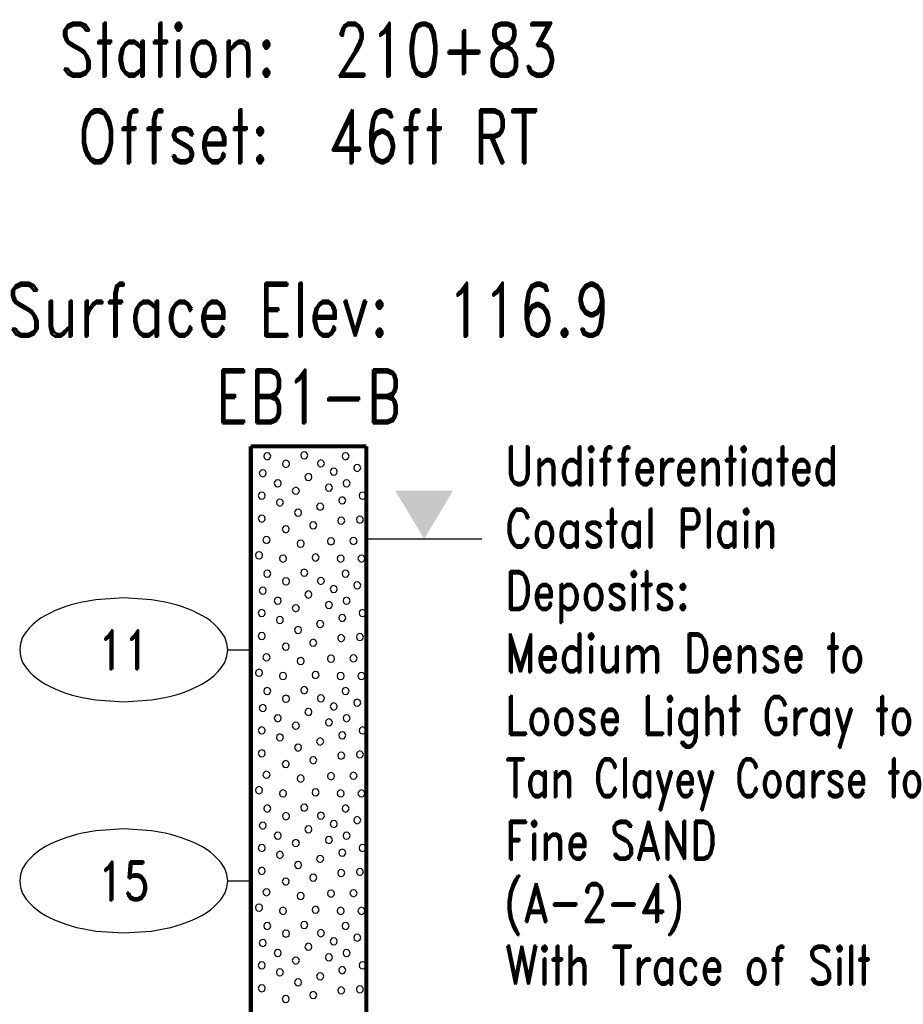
# Model space of a CAD drawing. Extents: x -12 to 877, y 356 to 518.
# Tile 9 of 9: x 838 to 876, y 476 to 518. Entities that reach past the tile are written whole.
import ezdxf
from ezdxf.enums import TextEntityAlignment as Align

# ---------------------------------------------------------------- set-up
doc = ezdxf.new("R2010")
doc.units = 0
doc.linetypes.add('Solid', pattern=[0])
doc.layers.get('0').update_dxf_attribs({"linetype": 'Solid'})
doc.layers.add('EB1-B', color=6, linetype='Solid')
doc.styles.add('ROMAND', font='romand', dxfattribs={"height": 1})

# ---------------------------------------------------------------- blocks, each defined once
blk = doc.blocks.new('DGRFC_NCLEV2')
at = {"color": 7, "linetype": 'Solid'}
blk.add_lwpolyline([(-0.06, 0), (0.06, 0)], dxfattribs=at)
at = {"color": 7}
blk.add_solid([(0, 0), (0.03, 0.05), (0, 0), (-0.03, 0.05)], dxfattribs=at)
blk = doc.blocks.new('DGRFC_NCDOT$NVALUE$ELLIPS')
at = {"color": 7, "linetype": 'Solid'}
blk.add_lwpolyline([(0, -2.5), (1.337, -2.407), (1.998, -2.292), (2.262, -2.231), (2.524, -2.16), (2.783, -2.078), (3.038, -1.985), (3.289, -1.882), (3.536, -1.768), (3.755, -1.657), (3.965, -1.529), (4.165, -1.386), (4.353, -1.227), (4.528, -1.054), (4.689, -0.869), (4.858, -0.606), (4.964, -0.311), (5, 0), (4.964, 0.311), (4.858, 0.606), (4.689, 0.869), (4.528, 1.054), (4.353, 1.227), (4.165, 1.386), (3.965, 1.529), (3.755, 1.657), (3.536, 1.768), (3.289, 1.882), (3.038, 1.985), (2.783, 2.078), (2.524, 2.16), (2.262, 2.231), (1.998, 2.292), (1.337, 2.407), (0, 2.5), (-1.337, 2.407), (-1.998, 2.292), (-2.262, 2.231), (-2.524, 2.16), (-2.783, 2.078), (-3.038, 1.985), (-3.289, 1.882), (-3.536, 1.768), (-3.755, 1.657), (-3.965, 1.529), (-4.165, 1.386), (-4.353, 1.227), (-4.528, 1.054), (-4.689, 0.869), (-4.858, 0.606), (-4.964, 0.311), (-5, 0), (-4.964, -0.311), (-4.858, -0.606), (-4.689, -0.869), (-4.528, -1.054), (-4.353, -1.227), (-4.165, -1.386), (-3.965, -1.529), (-3.755, -1.657), (-3.536, -1.768), (-3.289, -1.882), (-3.038, -1.985), (-2.783, -2.078), (-2.524, -2.16), (-2.262, -2.231), (-1.998, -2.292), (-1.337, -2.407), (0, -2.5)], dxfattribs=at)

msp = doc.modelspace()

# ---------------------------------------------------------------- linework, layer by layer
at = {"layer": 'EB1-B', "color": 7, "linetype": 'Solid', "const_width": 0.178}
for points in [[(847.5, 500), (847.5, 447)], [(847.5, 500), (852.5, 500)], [(852.5, 447), (852.5, 500)]]:
    msp.add_lwpolyline(points, dxfattribs=at)
at = {"layer": 'EB1-B', "color": 2, "linetype": 'Solid'}
for points in [[(848.364, 499.575), (848.343, 499.651), (848.288, 499.707), (848.211, 499.727), (848.135, 499.707), (848.079, 499.651), (848.059, 499.575), (848.079, 499.499), (848.135, 499.443), (848.211, 499.422), (848.288, 499.443), (848.343, 499.499), (848.364, 499.575)], [(849.966, 499.614), (849.945, 499.69), (849.89, 499.746), (849.813, 499.766), (849.737, 499.746), (849.681, 499.69), (849.661, 499.614), (849.681, 499.538), (849.737, 499.482), (849.813, 499.462), (849.89, 499.482), (849.945, 499.538), (849.966, 499.614)], [(851.753, 499.575), (851.733, 499.651), (851.677, 499.707), (851.601, 499.727), (851.524, 499.707), (851.469, 499.651), (851.448, 499.575), (851.469, 499.498), (851.524, 499.443), (851.601, 499.422), (851.677, 499.443), (851.733, 499.498), (851.753, 499.575)], [(849.174, 499.244), (849.153, 499.32), (849.098, 499.376), (849.021, 499.397), (848.945, 499.376), (848.889, 499.32), (848.869, 499.244), (848.889, 499.168), (848.945, 499.112), (849.021, 499.092), (849.098, 499.112), (849.153, 499.168), (849.174, 499.244)], [(850.684, 499.262), (850.663, 499.338), (850.608, 499.394), (850.531, 499.415), (850.455, 499.394), (850.399, 499.338), (850.379, 499.262), (850.399, 499.186), (850.455, 499.13), (850.531, 499.11), (850.608, 499.13), (850.663, 499.186), (850.684, 499.262)], [(852.255, 499.07), (852.234, 499.147), (852.179, 499.202), (852.102, 499.223), (852.026, 499.202), (851.97, 499.147), (851.95, 499.07), (851.97, 498.994), (852.026, 498.938), (852.102, 498.918), (852.179, 498.938), (852.234, 498.994), (852.255, 499.07)], [(848.171, 498.839), (848.151, 498.915), (848.095, 498.971), (848.019, 498.991), (847.943, 498.971), (847.887, 498.915), (847.867, 498.839), (847.887, 498.763), (847.943, 498.707), (848.019, 498.687), (848.095, 498.707), (848.151, 498.763), (848.171, 498.839)], [(850.144, 498.673), (850.123, 498.749), (850.067, 498.805), (849.991, 498.825), (849.915, 498.805), (849.859, 498.749), (849.839, 498.673), (849.859, 498.596), (849.915, 498.541), (849.991, 498.52), (850.067, 498.541), (850.123, 498.596), (850.144, 498.673)], [(851.24, 498.908), (851.22, 498.984), (851.164, 499.04), (851.088, 499.06), (851.012, 499.04), (850.956, 498.984), (850.936, 498.908), (850.956, 498.831), (851.012, 498.776), (851.088, 498.755), (851.164, 498.776), (851.22, 498.831), (851.24, 498.908)], [(848.817, 498.402), (848.797, 498.478), (848.741, 498.534), (848.665, 498.554), (848.589, 498.534), (848.533, 498.478), (848.512, 498.402), (848.533, 498.326), (848.589, 498.27), (848.665, 498.249), (848.741, 498.27), (848.797, 498.326), (848.817, 498.402)], [(851.032, 498.216), (851.011, 498.292), (850.956, 498.348), (850.879, 498.369), (850.803, 498.348), (850.747, 498.292), (850.727, 498.216), (850.747, 498.14), (850.803, 498.084), (850.879, 498.064), (850.956, 498.084), (851.011, 498.14), (851.032, 498.216)], [(851.795, 498.402), (851.774, 498.478), (851.718, 498.534), (851.642, 498.554), (851.566, 498.534), (851.51, 498.478), (851.49, 498.402), (851.51, 498.326), (851.566, 498.27), (851.642, 498.249), (851.718, 498.27), (851.774, 498.326), (851.795, 498.402)], [(848.126, 497.87), (848.105, 497.947), (848.05, 498.002), (847.973, 498.023), (847.897, 498.002), (847.841, 497.947), (847.821, 497.87), (847.841, 497.794), (847.897, 497.738), (847.973, 497.718), (848.05, 497.738), (848.105, 497.794), (848.126, 497.87)], [(849.6, 498.079), (849.58, 498.155), (849.524, 498.211), (849.448, 498.231), (849.372, 498.211), (849.316, 498.155), (849.296, 498.079), (849.316, 498.003), (849.372, 497.947), (849.448, 497.926), (849.524, 497.947), (849.58, 498.003), (849.6, 498.079)], [(852.486, 497.87), (852.466, 497.947), (852.41, 498.002), (852.334, 498.023), (852.258, 498.002), (852.202, 497.947), (852.181, 497.87), (852.202, 497.794), (852.258, 497.738), (852.334, 497.718), (852.41, 497.738), (852.466, 497.794), (852.486, 497.87)], [(848.909, 497.57), (848.888, 497.647), (848.833, 497.702), (848.756, 497.723), (848.68, 497.702), (848.624, 497.647), (848.604, 497.57), (848.624, 497.494), (848.68, 497.438), (848.756, 497.418), (848.833, 497.438), (848.888, 497.494), (848.909, 497.57)], [(850.653, 497.395), (850.633, 497.471), (850.577, 497.527), (850.501, 497.547), (850.424, 497.527), (850.369, 497.471), (850.348, 497.395), (850.369, 497.319), (850.424, 497.263), (850.501, 497.242), (850.577, 497.263), (850.633, 497.319), (850.653, 497.395)], [(851.609, 497.662), (851.589, 497.738), (851.533, 497.794), (851.457, 497.814), (851.38, 497.794), (851.325, 497.738), (851.304, 497.662), (851.325, 497.586), (851.38, 497.53), (851.457, 497.509), (851.533, 497.53), (851.589, 497.586), (851.609, 497.662)], [(849.697, 497.133), (849.677, 497.209), (849.621, 497.265), (849.545, 497.285), (849.468, 497.265), (849.413, 497.209), (849.392, 497.133), (849.413, 497.057), (849.468, 497.001), (849.545, 496.981), (849.621, 497.001), (849.677, 497.057), (849.697, 497.133)], [(848.126, 496.879), (848.105, 496.955), (848.05, 497.011), (847.973, 497.031), (847.897, 497.011), (847.841, 496.955), (847.821, 496.879), (847.841, 496.803), (847.897, 496.747), (847.973, 496.726), (848.05, 496.747), (848.105, 496.803), (848.126, 496.879)], [(850.353, 496.584), (850.333, 496.66), (850.277, 496.716), (850.201, 496.736), (850.124, 496.716), (850.069, 496.66), (850.048, 496.584), (850.069, 496.508), (850.124, 496.452), (850.201, 496.431), (850.277, 496.452), (850.333, 496.508), (850.353, 496.584)], [(851.563, 496.785), (851.543, 496.861), (851.487, 496.917), (851.411, 496.937), (851.335, 496.917), (851.279, 496.861), (851.258, 496.785), (851.279, 496.708), (851.335, 496.653), (851.411, 496.632), (851.487, 496.653), (851.543, 496.708), (851.563, 496.785)], [(852.372, 496.833), (852.351, 496.909), (852.296, 496.965), (852.219, 496.985), (852.143, 496.965), (852.087, 496.909), (852.067, 496.833), (852.087, 496.757), (852.143, 496.701), (852.219, 496.681), (852.296, 496.701), (852.351, 496.757), (852.372, 496.833)], [(849.163, 496.416), (849.143, 496.492), (849.087, 496.548), (849.011, 496.568), (848.934, 496.548), (848.879, 496.492), (848.858, 496.416), (848.879, 496.34), (848.934, 496.284), (849.011, 496.264), (849.087, 496.284), (849.143, 496.34), (849.163, 496.416)], [(848.332, 495.953), (848.311, 496.029), (848.255, 496.085), (848.179, 496.106), (848.103, 496.085), (848.047, 496.029), (848.027, 495.953), (848.047, 495.877), (848.103, 495.821), (848.179, 495.801), (848.255, 495.821), (848.311, 495.877), (848.332, 495.953)], [(849.809, 495.793), (849.788, 495.869), (849.733, 495.925), (849.656, 495.945), (849.58, 495.925), (849.524, 495.869), (849.504, 495.793), (849.524, 495.717), (849.58, 495.661), (849.656, 495.641), (849.733, 495.661), (849.788, 495.717), (849.809, 495.793)], [(851.123, 495.895), (851.103, 495.971), (851.047, 496.027), (850.971, 496.047), (850.895, 496.027), (850.839, 495.971), (850.819, 495.895), (850.839, 495.819), (850.895, 495.763), (850.971, 495.742), (851.047, 495.763), (851.103, 495.819), (851.123, 495.895)], [(852.095, 495.91), (852.074, 495.986), (852.018, 496.042), (851.942, 496.062), (851.866, 496.042), (851.81, 495.986), (851.79, 495.91), (851.81, 495.834), (851.866, 495.778), (851.942, 495.758), (852.018, 495.778), (852.074, 495.834), (852.095, 495.91)], [(848.009, 495.287), (847.988, 495.363), (847.933, 495.419), (847.856, 495.44), (847.78, 495.419), (847.724, 495.363), (847.704, 495.287), (847.724, 495.211), (847.78, 495.155), (847.856, 495.135), (847.933, 495.155), (847.988, 495.211), (848.009, 495.287)], [(849.046, 495.147), (849.026, 495.223), (848.97, 495.279), (848.894, 495.3), (848.818, 495.279), (848.762, 495.223), (848.741, 495.147), (848.762, 495.071), (848.818, 495.015), (848.894, 494.995), (848.97, 495.015), (849.026, 495.071), (849.046, 495.147)], [(850.455, 495.193), (850.434, 495.269), (850.378, 495.325), (850.302, 495.345), (850.226, 495.325), (850.17, 495.269), (850.15, 495.193), (850.17, 495.117), (850.226, 495.061), (850.302, 495.041), (850.378, 495.061), (850.434, 495.117), (850.455, 495.193)], [(851.54, 495.147), (851.52, 495.223), (851.464, 495.279), (851.388, 495.3), (851.312, 495.279), (851.256, 495.223), (851.236, 495.147), (851.256, 495.071), (851.312, 495.015), (851.388, 494.995), (851.464, 495.015), (851.52, 495.071), (851.54, 495.147)], [(852.44, 495.147), (852.42, 495.223), (852.364, 495.279), (852.288, 495.3), (852.212, 495.279), (852.156, 495.223), (852.136, 495.147), (852.156, 495.071), (852.212, 495.015), (852.288, 494.995), (852.364, 495.015), (852.42, 495.071), (852.44, 495.147)], [(848.364, 494.495), (848.343, 494.571), (848.288, 494.627), (848.211, 494.647), (848.135, 494.627), (848.079, 494.571), (848.059, 494.495), (848.079, 494.419), (848.135, 494.363), (848.211, 494.342), (848.288, 494.363), (848.343, 494.419), (848.364, 494.495)], [(849.966, 494.534), (849.945, 494.61), (849.89, 494.666), (849.813, 494.686), (849.737, 494.666), (849.681, 494.61), (849.661, 494.534), (849.681, 494.458), (849.737, 494.402), (849.813, 494.382), (849.89, 494.402), (849.945, 494.458), (849.966, 494.534)], [(851.753, 494.495), (851.733, 494.571), (851.677, 494.627), (851.601, 494.647), (851.524, 494.627), (851.469, 494.571), (851.448, 494.495), (851.469, 494.418), (851.524, 494.363), (851.601, 494.342), (851.677, 494.363), (851.733, 494.418), (851.753, 494.495)], [(849.174, 494.164), (849.153, 494.24), (849.098, 494.296), (849.021, 494.317), (848.945, 494.296), (848.889, 494.24), (848.869, 494.164), (848.889, 494.088), (848.945, 494.032), (849.021, 494.012), (849.098, 494.032), (849.153, 494.088), (849.174, 494.164)], [(850.684, 494.182), (850.663, 494.258), (850.608, 494.314), (850.531, 494.335), (850.455, 494.314), (850.399, 494.258), (850.379, 494.182), (850.399, 494.106), (850.455, 494.05), (850.531, 494.03), (850.608, 494.05), (850.663, 494.106), (850.684, 494.182)], [(852.255, 493.99), (852.234, 494.067), (852.179, 494.122), (852.102, 494.143), (852.026, 494.122), (851.97, 494.067), (851.95, 493.99), (851.97, 493.914), (852.026, 493.858), (852.102, 493.838), (852.179, 493.858), (852.234, 493.914), (852.255, 493.99)], [(848.171, 493.759), (848.151, 493.835), (848.095, 493.891), (848.019, 493.911), (847.943, 493.891), (847.887, 493.835), (847.867, 493.759), (847.887, 493.683), (847.943, 493.627), (848.019, 493.607), (848.095, 493.627), (848.151, 493.683), (848.171, 493.759)], [(850.144, 493.593), (850.123, 493.669), (850.067, 493.725), (849.991, 493.745), (849.915, 493.725), (849.859, 493.669), (849.839, 493.593), (849.859, 493.516), (849.915, 493.461), (849.991, 493.44), (850.067, 493.461), (850.123, 493.516), (850.144, 493.593)], [(851.24, 493.828), (851.22, 493.904), (851.164, 493.96), (851.088, 493.98), (851.012, 493.96), (850.956, 493.904), (850.936, 493.828), (850.956, 493.751), (851.012, 493.696), (851.088, 493.675), (851.164, 493.696), (851.22, 493.751), (851.24, 493.828)], [(848.817, 493.322), (848.797, 493.398), (848.741, 493.454), (848.665, 493.474), (848.589, 493.454), (848.533, 493.398), (848.512, 493.322), (848.533, 493.246), (848.589, 493.19), (848.665, 493.169), (848.741, 493.19), (848.797, 493.246), (848.817, 493.322)], [(851.032, 493.136), (851.011, 493.212), (850.956, 493.268), (850.879, 493.289), (850.803, 493.268), (850.747, 493.212), (850.727, 493.136), (850.747, 493.06), (850.803, 493.004), (850.879, 492.984), (850.956, 493.004), (851.011, 493.06), (851.032, 493.136)], [(851.795, 493.322), (851.774, 493.398), (851.718, 493.454), (851.642, 493.474), (851.566, 493.454), (851.51, 493.398), (851.49, 493.322), (851.51, 493.246), (851.566, 493.19), (851.642, 493.169), (851.718, 493.19), (851.774, 493.246), (851.795, 493.322)], [(848.126, 492.79), (848.105, 492.867), (848.05, 492.922), (847.973, 492.943), (847.897, 492.922), (847.841, 492.867), (847.821, 492.79), (847.841, 492.714), (847.897, 492.658), (847.973, 492.638), (848.05, 492.658), (848.105, 492.714), (848.126, 492.79)], [(849.6, 492.999), (849.58, 493.075), (849.524, 493.131), (849.448, 493.151), (849.372, 493.131), (849.316, 493.075), (849.296, 492.999), (849.316, 492.923), (849.372, 492.867), (849.448, 492.846), (849.524, 492.867), (849.58, 492.923), (849.6, 492.999)], [(852.486, 492.79), (852.466, 492.867), (852.41, 492.922), (852.334, 492.943), (852.258, 492.922), (852.202, 492.867), (852.181, 492.79), (852.202, 492.714), (852.258, 492.658), (852.334, 492.638), (852.41, 492.658), (852.466, 492.714), (852.486, 492.79)], [(848.909, 492.49), (848.888, 492.567), (848.833, 492.622), (848.756, 492.643), (848.68, 492.622), (848.624, 492.567), (848.604, 492.49), (848.624, 492.414), (848.68, 492.358), (848.756, 492.338), (848.833, 492.358), (848.888, 492.414), (848.909, 492.49)], [(850.653, 492.315), (850.633, 492.391), (850.577, 492.447), (850.501, 492.467), (850.424, 492.447), (850.369, 492.391), (850.348, 492.315), (850.369, 492.239), (850.424, 492.183), (850.501, 492.162), (850.577, 492.183), (850.633, 492.239), (850.653, 492.315)], [(851.609, 492.582), (851.589, 492.658), (851.533, 492.714), (851.457, 492.734), (851.38, 492.714), (851.325, 492.658), (851.304, 492.582), (851.325, 492.506), (851.38, 492.45), (851.457, 492.429), (851.533, 492.45), (851.589, 492.506), (851.609, 492.582)], [(849.697, 492.053), (849.677, 492.129), (849.621, 492.185), (849.545, 492.205), (849.468, 492.185), (849.413, 492.129), (849.392, 492.053), (849.413, 491.977), (849.468, 491.921), (849.545, 491.901), (849.621, 491.921), (849.677, 491.977), (849.697, 492.053)], [(848.126, 491.799), (848.105, 491.875), (848.05, 491.931), (847.973, 491.951), (847.897, 491.931), (847.841, 491.875), (847.821, 491.799), (847.841, 491.723), (847.897, 491.667), (847.973, 491.646), (848.05, 491.667), (848.105, 491.723), (848.126, 491.799)], [(850.353, 491.504), (850.333, 491.58), (850.277, 491.636), (850.201, 491.656), (850.124, 491.636), (850.069, 491.58), (850.048, 491.504), (850.069, 491.428), (850.124, 491.372), (850.201, 491.351), (850.277, 491.372), (850.333, 491.428), (850.353, 491.504)], [(851.563, 491.705), (851.543, 491.781), (851.487, 491.837), (851.411, 491.857), (851.335, 491.837), (851.279, 491.781), (851.258, 491.705), (851.279, 491.628), (851.335, 491.573), (851.411, 491.552), (851.487, 491.573), (851.543, 491.628), (851.563, 491.705)], [(852.372, 491.753), (852.351, 491.829), (852.296, 491.885), (852.219, 491.905), (852.143, 491.885), (852.087, 491.829), (852.067, 491.753), (852.087, 491.677), (852.143, 491.621), (852.219, 491.601), (852.296, 491.621), (852.351, 491.677), (852.372, 491.753)], [(849.163, 491.336), (849.143, 491.412), (849.087, 491.468), (849.011, 491.488), (848.934, 491.468), (848.879, 491.412), (848.858, 491.336), (848.879, 491.26), (848.934, 491.204), (849.011, 491.184), (849.087, 491.204), (849.143, 491.26), (849.163, 491.336)], [(848.332, 490.873), (848.311, 490.949), (848.255, 491.005), (848.179, 491.026), (848.103, 491.005), (848.047, 490.949), (848.027, 490.873), (848.047, 490.797), (848.103, 490.741), (848.179, 490.721), (848.255, 490.741), (848.311, 490.797), (848.332, 490.873)], [(849.809, 490.713), (849.788, 490.789), (849.733, 490.845), (849.656, 490.865), (849.58, 490.845), (849.524, 490.789), (849.504, 490.713), (849.524, 490.637), (849.58, 490.581), (849.656, 490.561), (849.733, 490.581), (849.788, 490.637), (849.809, 490.713)], [(851.123, 490.815), (851.103, 490.891), (851.047, 490.947), (850.971, 490.967), (850.895, 490.947), (850.839, 490.891), (850.819, 490.815), (850.839, 490.739), (850.895, 490.683), (850.971, 490.662), (851.047, 490.683), (851.103, 490.739), (851.123, 490.815)], [(852.095, 490.83), (852.074, 490.906), (852.018, 490.962), (851.942, 490.982), (851.866, 490.962), (851.81, 490.906), (851.79, 490.83), (851.81, 490.754), (851.866, 490.698), (851.942, 490.678), (852.018, 490.698), (852.074, 490.754), (852.095, 490.83)], [(848.009, 490.207), (847.988, 490.283), (847.933, 490.339), (847.856, 490.36), (847.78, 490.339), (847.724, 490.283), (847.704, 490.207), (847.724, 490.131), (847.78, 490.075), (847.856, 490.055), (847.933, 490.075), (847.988, 490.131), (848.009, 490.207)], [(850.455, 490.113), (850.434, 490.189), (850.378, 490.245), (850.302, 490.265), (850.226, 490.245), (850.17, 490.189), (850.15, 490.113), (850.17, 490.037), (850.226, 489.981), (850.302, 489.961), (850.378, 489.981), (850.434, 490.037), (850.455, 490.113)], [(849.046, 490.067), (849.026, 490.143), (848.97, 490.199), (848.894, 490.22), (848.818, 490.199), (848.762, 490.143), (848.741, 490.067), (848.762, 489.991), (848.818, 489.935), (848.894, 489.915), (848.97, 489.935), (849.026, 489.991), (849.046, 490.067)], [(851.54, 490.067), (851.52, 490.143), (851.464, 490.199), (851.388, 490.22), (851.312, 490.199), (851.256, 490.143), (851.236, 490.067), (851.256, 489.991), (851.312, 489.935), (851.388, 489.915), (851.464, 489.935), (851.52, 489.991), (851.54, 490.067)], [(852.44, 490.067), (852.42, 490.143), (852.364, 490.199), (852.288, 490.22), (852.212, 490.199), (852.156, 490.143), (852.136, 490.067), (852.156, 489.991), (852.212, 489.935), (852.288, 489.915), (852.364, 489.935), (852.42, 489.991), (852.44, 490.067)], [(848.364, 489.415), (848.343, 489.491), (848.288, 489.547), (848.211, 489.567), (848.135, 489.547), (848.079, 489.491), (848.059, 489.415), (848.079, 489.339), (848.135, 489.283), (848.211, 489.262), (848.288, 489.283), (848.343, 489.339), (848.364, 489.415)], [(849.966, 489.454), (849.945, 489.53), (849.89, 489.586), (849.813, 489.606), (849.737, 489.586), (849.681, 489.53), (849.661, 489.454), (849.681, 489.378), (849.737, 489.322), (849.813, 489.302), (849.89, 489.322), (849.945, 489.378), (849.966, 489.454)], [(851.753, 489.415), (851.733, 489.491), (851.677, 489.547), (851.601, 489.567), (851.524, 489.547), (851.469, 489.491), (851.448, 489.415), (851.469, 489.338), (851.524, 489.283), (851.601, 489.262), (851.677, 489.283), (851.733, 489.338), (851.753, 489.415)], [(849.174, 489.084), (849.153, 489.16), (849.098, 489.216), (849.021, 489.237), (848.945, 489.216), (848.889, 489.16), (848.869, 489.084), (848.889, 489.008), (848.945, 488.952), (849.021, 488.932), (849.098, 488.952), (849.153, 489.008), (849.174, 489.084)], [(850.684, 489.102), (850.663, 489.178), (850.608, 489.234), (850.531, 489.255), (850.455, 489.234), (850.399, 489.178), (850.379, 489.102), (850.399, 489.026), (850.455, 488.97), (850.531, 488.95), (850.608, 488.97), (850.663, 489.026), (850.684, 489.102)], [(852.255, 488.91), (852.234, 488.987), (852.179, 489.042), (852.102, 489.063), (852.026, 489.042), (851.97, 488.987), (851.95, 488.91), (851.97, 488.834), (852.026, 488.778), (852.102, 488.758), (852.179, 488.778), (852.234, 488.834), (852.255, 488.91)], [(848.171, 488.679), (848.151, 488.755), (848.095, 488.811), (848.019, 488.831), (847.943, 488.811), (847.887, 488.755), (847.867, 488.679), (847.887, 488.603), (847.943, 488.547), (848.019, 488.527), (848.095, 488.547), (848.151, 488.603), (848.171, 488.679)], [(850.144, 488.513), (850.123, 488.589), (850.067, 488.645), (849.991, 488.665), (849.915, 488.645), (849.859, 488.589), (849.839, 488.513), (849.859, 488.436), (849.915, 488.381), (849.991, 488.36), (850.067, 488.381), (850.123, 488.436), (850.144, 488.513)], [(851.24, 488.748), (851.22, 488.824), (851.164, 488.88), (851.088, 488.9), (851.012, 488.88), (850.956, 488.824), (850.936, 488.748), (850.956, 488.671), (851.012, 488.616), (851.088, 488.595), (851.164, 488.616), (851.22, 488.671), (851.24, 488.748)], [(848.817, 488.242), (848.797, 488.318), (848.741, 488.374), (848.665, 488.394), (848.589, 488.374), (848.533, 488.318), (848.512, 488.242), (848.533, 488.166), (848.589, 488.11), (848.665, 488.089), (848.741, 488.11), (848.797, 488.166), (848.817, 488.242)], [(851.032, 488.056), (851.011, 488.132), (850.956, 488.188), (850.879, 488.209), (850.803, 488.188), (850.747, 488.132), (850.727, 488.056), (850.747, 487.98), (850.803, 487.924), (850.879, 487.904), (850.956, 487.924), (851.011, 487.98), (851.032, 488.056)], [(851.795, 488.242), (851.774, 488.318), (851.718, 488.374), (851.642, 488.394), (851.566, 488.374), (851.51, 488.318), (851.49, 488.242), (851.51, 488.166), (851.566, 488.11), (851.642, 488.089), (851.718, 488.11), (851.774, 488.166), (851.795, 488.242)], [(848.126, 487.71), (848.105, 487.787), (848.05, 487.842), (847.973, 487.863), (847.897, 487.842), (847.841, 487.787), (847.821, 487.71), (847.841, 487.634), (847.897, 487.578), (847.973, 487.558), (848.05, 487.578), (848.105, 487.634), (848.126, 487.71)], [(849.6, 487.919), (849.58, 487.995), (849.524, 488.051), (849.448, 488.071), (849.372, 488.051), (849.316, 487.995), (849.296, 487.919), (849.316, 487.843), (849.372, 487.787), (849.448, 487.766), (849.524, 487.787), (849.58, 487.843), (849.6, 487.919)], [(852.486, 487.71), (852.466, 487.787), (852.41, 487.842), (852.334, 487.863), (852.258, 487.842), (852.202, 487.787), (852.181, 487.71), (852.202, 487.634), (852.258, 487.578), (852.334, 487.558), (852.41, 487.578), (852.466, 487.634), (852.486, 487.71)], [(848.909, 487.41), (848.888, 487.487), (848.833, 487.542), (848.756, 487.563), (848.68, 487.542), (848.624, 487.487), (848.604, 487.41), (848.624, 487.334), (848.68, 487.278), (848.756, 487.258), (848.833, 487.278), (848.888, 487.334), (848.909, 487.41)], [(850.653, 487.235), (850.633, 487.311), (850.577, 487.367), (850.501, 487.387), (850.424, 487.367), (850.369, 487.311), (850.348, 487.235), (850.369, 487.159), (850.424, 487.103), (850.501, 487.082), (850.577, 487.103), (850.633, 487.159), (850.653, 487.235)], [(851.609, 487.502), (851.589, 487.578), (851.533, 487.634), (851.457, 487.654), (851.38, 487.634), (851.325, 487.578), (851.304, 487.502), (851.325, 487.426), (851.38, 487.37), (851.457, 487.349), (851.533, 487.37), (851.589, 487.426), (851.609, 487.502)], [(848.126, 486.719), (848.105, 486.795), (848.05, 486.851), (847.973, 486.871), (847.897, 486.851), (847.841, 486.795), (847.821, 486.719), (847.841, 486.643), (847.897, 486.587), (847.973, 486.566), (848.05, 486.587), (848.105, 486.643), (848.126, 486.719)], [(849.697, 486.973), (849.677, 487.049), (849.621, 487.105), (849.545, 487.125), (849.468, 487.105), (849.413, 487.049), (849.392, 486.973), (849.413, 486.897), (849.468, 486.841), (849.545, 486.821), (849.621, 486.841), (849.677, 486.897), (849.697, 486.973)], [(850.353, 486.424), (850.333, 486.5), (850.277, 486.556), (850.201, 486.576), (850.124, 486.556), (850.069, 486.5), (850.048, 486.424), (850.069, 486.348), (850.124, 486.292), (850.201, 486.271), (850.277, 486.292), (850.333, 486.348), (850.353, 486.424)], [(851.563, 486.625), (851.543, 486.701), (851.487, 486.757), (851.411, 486.777), (851.335, 486.757), (851.279, 486.701), (851.258, 486.625), (851.279, 486.548), (851.335, 486.493), (851.411, 486.472), (851.487, 486.493), (851.543, 486.548), (851.563, 486.625)], [(852.372, 486.673), (852.351, 486.749), (852.296, 486.805), (852.219, 486.825), (852.143, 486.805), (852.087, 486.749), (852.067, 486.673), (852.087, 486.597), (852.143, 486.541), (852.219, 486.521), (852.296, 486.541), (852.351, 486.597), (852.372, 486.673)], [(849.163, 486.256), (849.143, 486.332), (849.087, 486.388), (849.011, 486.408), (848.934, 486.388), (848.879, 486.332), (848.858, 486.256), (848.879, 486.18), (848.934, 486.124), (849.011, 486.104), (849.087, 486.124), (849.143, 486.18), (849.163, 486.256)], [(848.332, 485.793), (848.311, 485.869), (848.255, 485.925), (848.179, 485.946), (848.103, 485.925), (848.047, 485.869), (848.027, 485.793), (848.047, 485.717), (848.103, 485.661), (848.179, 485.641), (848.255, 485.661), (848.311, 485.717), (848.332, 485.793)], [(849.809, 485.633), (849.788, 485.709), (849.733, 485.765), (849.656, 485.785), (849.58, 485.765), (849.524, 485.709), (849.504, 485.633), (849.524, 485.557), (849.58, 485.501), (849.656, 485.481), (849.733, 485.501), (849.788, 485.557), (849.809, 485.633)], [(851.123, 485.735), (851.103, 485.811), (851.047, 485.867), (850.971, 485.887), (850.895, 485.867), (850.839, 485.811), (850.819, 485.735), (850.839, 485.659), (850.895, 485.603), (850.971, 485.582), (851.047, 485.603), (851.103, 485.659), (851.123, 485.735)], [(852.095, 485.75), (852.074, 485.826), (852.018, 485.882), (851.942, 485.902), (851.866, 485.882), (851.81, 485.826), (851.79, 485.75), (851.81, 485.674), (851.866, 485.618), (851.942, 485.598), (852.018, 485.618), (852.074, 485.674), (852.095, 485.75)], [(848.009, 485.127), (847.988, 485.203), (847.933, 485.259), (847.856, 485.28), (847.78, 485.259), (847.724, 485.203), (847.704, 485.127), (847.724, 485.051), (847.78, 484.995), (847.856, 484.975), (847.933, 484.995), (847.988, 485.051), (848.009, 485.127)], [(850.455, 485.033), (850.434, 485.109), (850.378, 485.165), (850.302, 485.185), (850.226, 485.165), (850.17, 485.109), (850.15, 485.033), (850.17, 484.957), (850.226, 484.901), (850.302, 484.881), (850.378, 484.901), (850.434, 484.957), (850.455, 485.033)], [(849.046, 484.987), (849.026, 485.063), (848.97, 485.119), (848.894, 485.14), (848.818, 485.119), (848.762, 485.063), (848.741, 484.987), (848.762, 484.911), (848.818, 484.855), (848.894, 484.835), (848.97, 484.855), (849.026, 484.911), (849.046, 484.987)], [(851.54, 484.987), (851.52, 485.063), (851.464, 485.119), (851.388, 485.14), (851.312, 485.119), (851.256, 485.063), (851.236, 484.987), (851.256, 484.911), (851.312, 484.855), (851.388, 484.835), (851.464, 484.855), (851.52, 484.911), (851.54, 484.987)], [(852.44, 484.987), (852.42, 485.063), (852.364, 485.119), (852.288, 485.14), (852.212, 485.119), (852.156, 485.063), (852.136, 484.987), (852.156, 484.911), (852.212, 484.855), (852.288, 484.835), (852.364, 484.855), (852.42, 484.911), (852.44, 484.987)], [(848.364, 484.335), (848.343, 484.411), (848.288, 484.467), (848.211, 484.487), (848.135, 484.467), (848.079, 484.411), (848.059, 484.335), (848.079, 484.259), (848.135, 484.203), (848.211, 484.182), (848.288, 484.203), (848.343, 484.259), (848.364, 484.335)], [(849.966, 484.374), (849.945, 484.45), (849.89, 484.506), (849.813, 484.526), (849.737, 484.506), (849.681, 484.45), (849.661, 484.374), (849.681, 484.298), (849.737, 484.242), (849.813, 484.222), (849.89, 484.242), (849.945, 484.298), (849.966, 484.374)], [(851.753, 484.335), (851.733, 484.411), (851.677, 484.467), (851.601, 484.487), (851.524, 484.467), (851.469, 484.411), (851.448, 484.335), (851.469, 484.258), (851.524, 484.203), (851.601, 484.182), (851.677, 484.203), (851.733, 484.258), (851.753, 484.335)], [(849.174, 484.004), (849.153, 484.08), (849.098, 484.136), (849.021, 484.157), (848.945, 484.136), (848.889, 484.08), (848.869, 484.004), (848.889, 483.928), (848.945, 483.872), (849.021, 483.852), (849.098, 483.872), (849.153, 483.928), (849.174, 484.004)], [(850.684, 484.022), (850.663, 484.098), (850.608, 484.154), (850.531, 484.175), (850.455, 484.154), (850.399, 484.098), (850.379, 484.022), (850.399, 483.946), (850.455, 483.89), (850.531, 483.87), (850.608, 483.89), (850.663, 483.946), (850.684, 484.022)], [(852.255, 483.83), (852.234, 483.907), (852.179, 483.962), (852.102, 483.983), (852.026, 483.962), (851.97, 483.907), (851.95, 483.83), (851.97, 483.754), (852.026, 483.698), (852.102, 483.678), (852.179, 483.698), (852.234, 483.754), (852.255, 483.83)], [(848.171, 483.599), (848.151, 483.675), (848.095, 483.731), (848.019, 483.751), (847.943, 483.731), (847.887, 483.675), (847.867, 483.599), (847.887, 483.523), (847.943, 483.467), (848.019, 483.447), (848.095, 483.467), (848.151, 483.523), (848.171, 483.599)], [(850.144, 483.433), (850.123, 483.509), (850.067, 483.565), (849.991, 483.585), (849.915, 483.565), (849.859, 483.509), (849.839, 483.433), (849.859, 483.356), (849.915, 483.301), (849.991, 483.28), (850.067, 483.301), (850.123, 483.356), (850.144, 483.433)], [(851.24, 483.668), (851.22, 483.744), (851.164, 483.8), (851.088, 483.82), (851.012, 483.8), (850.956, 483.744), (850.936, 483.668), (850.956, 483.591), (851.012, 483.536), (851.088, 483.515), (851.164, 483.536), (851.22, 483.591), (851.24, 483.668)], [(848.817, 483.162), (848.797, 483.238), (848.741, 483.294), (848.665, 483.314), (848.589, 483.294), (848.533, 483.238), (848.512, 483.162), (848.533, 483.086), (848.589, 483.03), (848.665, 483.009), (848.741, 483.03), (848.797, 483.086), (848.817, 483.162)], [(851.032, 482.976), (851.011, 483.052), (850.956, 483.108), (850.879, 483.129), (850.803, 483.108), (850.747, 483.052), (850.727, 482.976), (850.747, 482.9), (850.803, 482.844), (850.879, 482.824), (850.956, 482.844), (851.011, 482.9), (851.032, 482.976)], [(851.795, 483.162), (851.774, 483.238), (851.718, 483.294), (851.642, 483.314), (851.566, 483.294), (851.51, 483.238), (851.49, 483.162), (851.51, 483.086), (851.566, 483.03), (851.642, 483.009), (851.718, 483.03), (851.774, 483.086), (851.795, 483.162)], [(848.126, 482.63), (848.105, 482.707), (848.05, 482.762), (847.973, 482.783), (847.897, 482.762), (847.841, 482.707), (847.821, 482.63), (847.841, 482.554), (847.897, 482.498), (847.973, 482.478), (848.05, 482.498), (848.105, 482.554), (848.126, 482.63)], [(849.6, 482.839), (849.58, 482.915), (849.524, 482.971), (849.448, 482.991), (849.372, 482.971), (849.316, 482.915), (849.296, 482.839), (849.316, 482.763), (849.372, 482.707), (849.448, 482.686), (849.524, 482.707), (849.58, 482.763), (849.6, 482.839)], [(852.486, 482.63), (852.466, 482.707), (852.41, 482.762), (852.334, 482.783), (852.258, 482.762), (852.202, 482.707), (852.181, 482.63), (852.202, 482.554), (852.258, 482.498), (852.334, 482.478), (852.41, 482.498), (852.466, 482.554), (852.486, 482.63)], [(848.909, 482.33), (848.888, 482.407), (848.833, 482.462), (848.756, 482.483), (848.68, 482.462), (848.624, 482.407), (848.604, 482.33), (848.624, 482.254), (848.68, 482.198), (848.756, 482.178), (848.833, 482.198), (848.888, 482.254), (848.909, 482.33)], [(850.653, 482.155), (850.633, 482.231), (850.577, 482.287), (850.501, 482.307), (850.424, 482.287), (850.369, 482.231), (850.348, 482.155), (850.369, 482.079), (850.424, 482.023), (850.501, 482.002), (850.577, 482.023), (850.633, 482.079), (850.653, 482.155)], [(851.609, 482.422), (851.589, 482.498), (851.533, 482.554), (851.457, 482.574), (851.38, 482.554), (851.325, 482.498), (851.304, 482.422), (851.325, 482.346), (851.38, 482.29), (851.457, 482.269), (851.533, 482.29), (851.589, 482.346), (851.609, 482.422)], [(848.126, 481.639), (848.105, 481.715), (848.05, 481.771), (847.973, 481.791), (847.897, 481.771), (847.841, 481.715), (847.821, 481.639), (847.841, 481.563), (847.897, 481.507), (847.973, 481.486), (848.05, 481.507), (848.105, 481.563), (848.126, 481.639)], [(849.697, 481.893), (849.677, 481.969), (849.621, 482.025), (849.545, 482.045), (849.468, 482.025), (849.413, 481.969), (849.392, 481.893), (849.413, 481.817), (849.468, 481.761), (849.545, 481.741), (849.621, 481.761), (849.677, 481.817), (849.697, 481.893)], [(852.372, 481.593), (852.351, 481.669), (852.296, 481.725), (852.219, 481.745), (852.143, 481.725), (852.087, 481.669), (852.067, 481.593), (852.087, 481.517), (852.143, 481.461), (852.219, 481.441), (852.296, 481.461), (852.351, 481.517), (852.372, 481.593)], [(849.163, 481.176), (849.143, 481.252), (849.087, 481.308), (849.011, 481.328), (848.934, 481.308), (848.879, 481.252), (848.858, 481.176), (848.879, 481.1), (848.934, 481.044), (849.011, 481.024), (849.087, 481.044), (849.143, 481.1), (849.163, 481.176)], [(850.353, 481.344), (850.333, 481.42), (850.277, 481.476), (850.201, 481.496), (850.124, 481.476), (850.069, 481.42), (850.048, 481.344), (850.069, 481.268), (850.124, 481.212), (850.201, 481.191), (850.277, 481.212), (850.333, 481.268), (850.353, 481.344)], [(851.563, 481.545), (851.543, 481.621), (851.487, 481.677), (851.411, 481.697), (851.335, 481.677), (851.279, 481.621), (851.258, 481.545), (851.279, 481.468), (851.335, 481.413), (851.411, 481.392), (851.487, 481.413), (851.543, 481.468), (851.563, 481.545)], [(848.332, 480.713), (848.311, 480.789), (848.255, 480.845), (848.179, 480.866), (848.103, 480.845), (848.047, 480.789), (848.027, 480.713), (848.047, 480.637), (848.103, 480.581), (848.179, 480.561), (848.255, 480.581), (848.311, 480.637), (848.332, 480.713)], [(849.809, 480.553), (849.788, 480.629), (849.733, 480.685), (849.656, 480.705), (849.58, 480.685), (849.524, 480.629), (849.504, 480.553), (849.524, 480.477), (849.58, 480.421), (849.656, 480.401), (849.733, 480.421), (849.788, 480.477), (849.809, 480.553)], [(851.123, 480.655), (851.103, 480.731), (851.047, 480.787), (850.971, 480.807), (850.895, 480.787), (850.839, 480.731), (850.819, 480.655), (850.839, 480.579), (850.895, 480.523), (850.971, 480.502), (851.047, 480.523), (851.103, 480.579), (851.123, 480.655)], [(852.095, 480.67), (852.074, 480.746), (852.018, 480.802), (851.942, 480.822), (851.866, 480.802), (851.81, 480.746), (851.79, 480.67), (851.81, 480.594), (851.866, 480.538), (851.942, 480.518), (852.018, 480.538), (852.074, 480.594), (852.095, 480.67)], [(848.009, 480.047), (847.988, 480.123), (847.933, 480.179), (847.856, 480.2), (847.78, 480.179), (847.724, 480.123), (847.704, 480.047), (847.724, 479.971), (847.78, 479.915), (847.856, 479.895), (847.933, 479.915), (847.988, 479.971), (848.009, 480.047)], [(849.046, 479.907), (849.026, 479.983), (848.97, 480.039), (848.894, 480.06), (848.818, 480.039), (848.762, 479.983), (848.741, 479.907), (848.762, 479.831), (848.818, 479.775), (848.894, 479.755), (848.97, 479.775), (849.026, 479.831), (849.046, 479.907)], [(850.455, 479.953), (850.434, 480.029), (850.378, 480.085), (850.302, 480.105), (850.226, 480.085), (850.17, 480.029), (850.15, 479.953), (850.17, 479.877), (850.226, 479.821), (850.302, 479.801), (850.378, 479.821), (850.434, 479.877), (850.455, 479.953)], [(851.54, 479.907), (851.52, 479.983), (851.464, 480.039), (851.388, 480.06), (851.312, 480.039), (851.256, 479.983), (851.236, 479.907), (851.256, 479.831), (851.312, 479.775), (851.388, 479.755), (851.464, 479.775), (851.52, 479.831), (851.54, 479.907)], [(852.44, 479.907), (852.42, 479.983), (852.364, 480.039), (852.288, 480.06), (852.212, 480.039), (852.156, 479.983), (852.136, 479.907), (852.156, 479.831), (852.212, 479.775), (852.288, 479.755), (852.364, 479.775), (852.42, 479.831), (852.44, 479.907)], [(848.364, 479.255), (848.343, 479.331), (848.288, 479.387), (848.211, 479.407), (848.135, 479.387), (848.079, 479.331), (848.059, 479.255), (848.079, 479.179), (848.135, 479.123), (848.211, 479.102), (848.288, 479.123), (848.343, 479.179), (848.364, 479.255)], [(849.966, 479.294), (849.945, 479.37), (849.89, 479.426), (849.813, 479.446), (849.737, 479.426), (849.681, 479.37), (849.661, 479.294), (849.681, 479.218), (849.737, 479.162), (849.813, 479.142), (849.89, 479.162), (849.945, 479.218), (849.966, 479.294)], [(851.753, 479.255), (851.733, 479.331), (851.677, 479.387), (851.601, 479.407), (851.524, 479.387), (851.469, 479.331), (851.448, 479.255), (851.469, 479.178), (851.524, 479.123), (851.601, 479.102), (851.677, 479.123), (851.733, 479.178), (851.753, 479.255)], [(849.174, 478.924), (849.153, 479), (849.098, 479.056), (849.021, 479.077), (848.945, 479.056), (848.889, 479), (848.869, 478.924), (848.889, 478.848), (848.945, 478.792), (849.021, 478.772), (849.098, 478.792), (849.153, 478.848), (849.174, 478.924)], [(850.684, 478.942), (850.663, 479.018), (850.608, 479.074), (850.531, 479.095), (850.455, 479.074), (850.399, 479.018), (850.379, 478.942), (850.399, 478.866), (850.455, 478.81), (850.531, 478.79), (850.608, 478.81), (850.663, 478.866), (850.684, 478.942)], [(852.255, 478.75), (852.234, 478.827), (852.179, 478.882), (852.102, 478.903), (852.026, 478.882), (851.97, 478.827), (851.95, 478.75), (851.97, 478.674), (852.026, 478.618), (852.102, 478.598), (852.179, 478.618), (852.234, 478.674), (852.255, 478.75)], [(848.171, 478.519), (848.151, 478.595), (848.095, 478.651), (848.019, 478.671), (847.943, 478.651), (847.887, 478.595), (847.867, 478.519), (847.887, 478.443), (847.943, 478.387), (848.019, 478.367), (848.095, 478.387), (848.151, 478.443), (848.171, 478.519)], [(850.144, 478.353), (850.123, 478.429), (850.067, 478.485), (849.991, 478.505), (849.915, 478.485), (849.859, 478.429), (849.839, 478.353), (849.859, 478.276), (849.915, 478.221), (849.991, 478.2), (850.067, 478.221), (850.123, 478.276), (850.144, 478.353)], [(851.24, 478.588), (851.22, 478.664), (851.164, 478.72), (851.088, 478.74), (851.012, 478.72), (850.956, 478.664), (850.936, 478.588), (850.956, 478.511), (851.012, 478.456), (851.088, 478.435), (851.164, 478.456), (851.22, 478.511), (851.24, 478.588)], [(848.817, 478.082), (848.797, 478.158), (848.741, 478.214), (848.665, 478.234), (848.589, 478.214), (848.533, 478.158), (848.512, 478.082), (848.533, 478.006), (848.589, 477.95), (848.665, 477.929), (848.741, 477.95), (848.797, 478.006), (848.817, 478.082)], [(849.6, 477.759), (849.58, 477.835), (849.524, 477.891), (849.448, 477.911), (849.372, 477.891), (849.316, 477.835), (849.296, 477.759), (849.316, 477.683), (849.372, 477.627), (849.448, 477.606), (849.524, 477.627), (849.58, 477.683), (849.6, 477.759)], [(851.032, 477.896), (851.011, 477.972), (850.956, 478.028), (850.879, 478.049), (850.803, 478.028), (850.747, 477.972), (850.727, 477.896), (850.747, 477.82), (850.803, 477.764), (850.879, 477.744), (850.956, 477.764), (851.011, 477.82), (851.032, 477.896)], [(851.795, 478.082), (851.774, 478.158), (851.718, 478.214), (851.642, 478.234), (851.566, 478.214), (851.51, 478.158), (851.49, 478.082), (851.51, 478.006), (851.566, 477.95), (851.642, 477.929), (851.718, 477.95), (851.774, 478.006), (851.795, 478.082)], [(848.126, 477.55), (848.105, 477.627), (848.05, 477.682), (847.973, 477.703), (847.897, 477.682), (847.841, 477.627), (847.821, 477.55), (847.841, 477.474), (847.897, 477.418), (847.973, 477.398), (848.05, 477.418), (848.105, 477.474), (848.126, 477.55)], [(851.609, 477.342), (851.589, 477.418), (851.533, 477.474), (851.457, 477.494), (851.38, 477.474), (851.325, 477.418), (851.304, 477.342), (851.325, 477.266), (851.38, 477.21), (851.457, 477.189), (851.533, 477.21), (851.589, 477.266), (851.609, 477.342)], [(852.486, 477.55), (852.466, 477.627), (852.41, 477.682), (852.334, 477.703), (852.258, 477.682), (852.202, 477.627), (852.181, 477.55), (852.202, 477.474), (852.258, 477.418), (852.334, 477.398), (852.41, 477.418), (852.466, 477.474), (852.486, 477.55)], [(848.909, 477.25), (848.888, 477.327), (848.833, 477.382), (848.756, 477.403), (848.68, 477.382), (848.624, 477.327), (848.604, 477.25), (848.624, 477.174), (848.68, 477.118), (848.756, 477.098), (848.833, 477.118), (848.888, 477.174), (848.909, 477.25)], [(850.653, 477.075), (850.633, 477.151), (850.577, 477.207), (850.501, 477.227), (850.424, 477.207), (850.369, 477.151), (850.348, 477.075), (850.369, 476.999), (850.424, 476.943), (850.501, 476.922), (850.577, 476.943), (850.633, 476.999), (850.653, 477.075)], [(848.126, 476.559), (848.105, 476.635), (848.05, 476.691), (847.973, 476.711), (847.897, 476.691), (847.841, 476.635), (847.821, 476.559), (847.841, 476.483), (847.897, 476.427), (847.973, 476.406), (848.05, 476.427), (848.105, 476.483), (848.126, 476.559)], [(849.697, 476.813), (849.677, 476.889), (849.621, 476.945), (849.545, 476.965), (849.468, 476.945), (849.413, 476.889), (849.392, 476.813), (849.413, 476.737), (849.468, 476.681), (849.545, 476.661), (849.621, 476.681), (849.677, 476.737), (849.697, 476.813)], [(852.372, 476.513), (852.351, 476.589), (852.296, 476.645), (852.219, 476.665), (852.143, 476.645), (852.087, 476.589), (852.067, 476.513), (852.087, 476.437), (852.143, 476.381), (852.219, 476.361), (852.296, 476.381), (852.351, 476.437), (852.372, 476.513)], [(849.163, 476.096), (849.143, 476.172), (849.087, 476.228), (849.011, 476.248), (848.934, 476.228), (848.879, 476.172), (848.858, 476.096), (848.879, 476.02), (848.934, 475.964), (849.011, 475.944), (849.087, 475.964), (849.143, 476.02), (849.163, 476.096)], [(850.353, 476.264), (850.333, 476.34), (850.277, 476.396), (850.201, 476.416), (850.124, 476.396), (850.069, 476.34), (850.048, 476.264), (850.069, 476.188), (850.124, 476.132), (850.201, 476.111), (850.277, 476.132), (850.333, 476.188), (850.353, 476.264)], [(851.563, 476.465), (851.543, 476.541), (851.487, 476.597), (851.411, 476.617), (851.335, 476.597), (851.279, 476.541), (851.258, 476.465), (851.279, 476.388), (851.335, 476.333), (851.411, 476.312), (851.487, 476.333), (851.543, 476.388), (851.563, 476.465)]]:
    msp.add_lwpolyline(points, dxfattribs=at)
at = {"layer": 'EB1-B', "color": 7, "linetype": 'Solid'}
for points in [[(846.5, 491.2), (847.5, 491.2)], [(846.5, 481.2), (847.5, 481.2)]]:
    msp.add_lwpolyline(points, dxfattribs=at)

# ---------------------------------------------------------------- block references
at = {"layer": 'EB1-B'}
for name, p, xscale, yscale in [('DGRFC_NCLEV2', (855, 496), 41.6666666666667, 41.6666666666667), ('DGRFC_NCDOT$NVALUE$ELLIPS', (842, 491.2), 0.9, 0.9), ('DGRFC_NCDOT$NVALUE$ELLIPS', (842, 481.2), 0.9, 0.9)]:
    msp.add_blockref(name, p, dxfattribs=dict(at, xscale=xscale, yscale=yscale))

# ---------------------------------------------------------------- texts
at = {"layer": 'EB1-B', "color": 7, "style": 'ROMAND', "width": 0.78}
for s, p in [('Station:  210+83', (850, 516)), ('Offset:  46ft RT', (850, 512.25)), ('Surface Elev:  116.9', (850, 504.75)), ('EB1-B', (850, 501))]:
    msp.add_text(s, height=2.325, dxfattribs=at).set_placement(p, align=Align.CENTER)
for s, p in [('Undifferentiated', (858.5, 500)), ('Coastal Plain', (858.5, 497.3)), ('Deposits:', (858.5, 494.6)), ('Medium Dense to', (858.5, 491.9)), ('Loose Light Gray to', (858.5, 489.2)), ('Tan Clayey Coarse to', (858.5, 486.5)), ('Fine SAND', (858.5, 483.8)), ('(A-2-4)', (858.5, 481.1)), ('With Trace of Silt', (858.5, 478.4))]:
    msp.add_text(s, height=1.674, dxfattribs=at).set_placement(p, align=Align.TOP_LEFT)
for s, p in [('11', (842, 491.2)), ('15', (842, 481.2))]:
    msp.add_text(s, height=1.674, dxfattribs=at).set_placement(p, align=Align.MIDDLE_CENTER)

doc.saveas('drawing.dxf')
